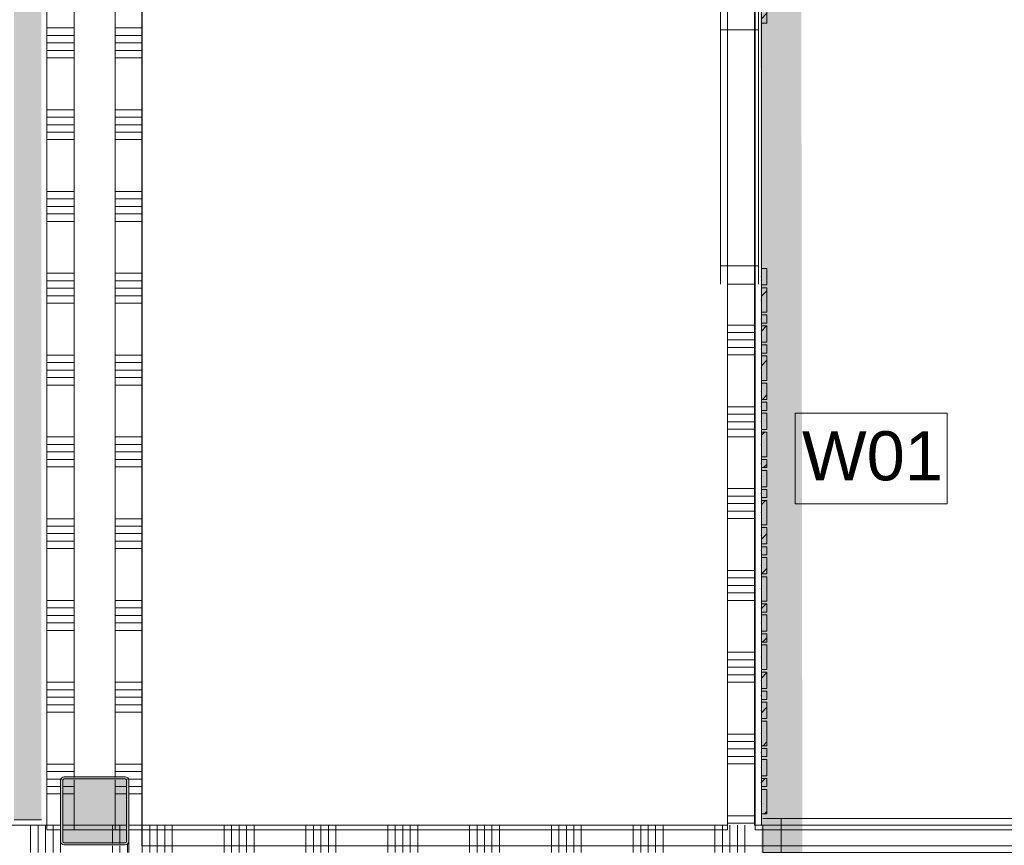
# Model space of a CAD drawing. Header units: millimetres. Extents: x -850 to 154668, y -24973 to 71030.
# Tile 157 of 212: x 42150 to 45761, y 30002 to 33030. Entities that reach past the tile are written whole.
import ezdxf

# ---------------------------------------------------------------- set-up
doc = ezdxf.new("R2010")
doc.units = ezdxf.units.MM
doc.header["$MEASUREMENT"] = 0
doc.linetypes.add('B0703', pattern=[468.700004, 312.5, -156.200004])
for name, color, linetype in [('Info Wandafwerking aanduiding', 7, 'Continuous'), ('Info Wandafwerking aanduiding Doorsnede-arcering', 7, 'Continuous'), ('New_22 NC Binnenwanden', 7, 'Continuous'), ('New_22 NC Binnenwanden Doorsnede-arcering', 7, 'Continuous'), ('New_22 NC Binnenwanden Laagscheidingslijnen', 7, 'Continuous'), ('New_22 NC Binnenwanden Ramen', 7, 'Continuous'), ('New_23 Vloeren', 7, 'Continuous'), ('New_Info Wandafwerking aanduiding', 7, 'Continuous'), ('New_Info Wandafwerking aanduiding Doorsnede-arcering', 7, 'Continuous'), ('New_Z Ruimtefuncties Zone omranding', 7, 'Continuous'), ('S-COLS-____-OTLN.RVT S', 7, 'Continuous'), ('S-COLS-____-OTLN.RVT S 2D arcering', 7, 'Continuous')]:
    doc.layers.add(name, color=color, linetype=linetype)
doc.styles.add('GENERATED_STYLE_1', font='txt')
pattern_1 = [(45, (0, 0), (-63.63961, 63.63961), [])]

# ---------------------------------------------------------------- blocks, each defined once
blk = doc.blocks.new('Slab_3_2', base_point=(0, 51154.6))
at = {"layer": 'New_23 Vloeren', "color": 1, "linetype": 'Continuous', "lineweight": 0, "flags": 128}
blk.add_lwpolyline([(51410.4, 30000.1), (49530, 30000.1), (42598.6, 30000.1), (42600, 37698.9), (44745.3, 37698.9), (44745.3, 38694.9), (42301.6, 38694.9), (42301.6, 38695), (25720, 38695)], dxfattribs=at)
blk = doc.blocks.new('*X160')
at = {"layer": 'New_22 NC Binnenwanden Doorsnede-arcering', "color": 254, "linetype": 'Continuous', "lineweight": 0, "true_color": 0xe9ebeb}
for p, q in [((42600, 30075), (42600, 29975)), ((42627.5, 30075), (42627.5, 29975)), ((42654.9, 30075), (42654.9, 29975)), ((42682.3, 30075), (42682.3, 29975)), ((42709.8, 30075), (42709.8, 29975)), ((42900, 30075), (42900, 29975)), ((42927.5, 30075), (42927.5, 29975)), ((42954.9, 30075), (42954.9, 29975)), ((42982.3, 30075), (42982.3, 29975)), ((43009.8, 30075), (43009.8, 29975)), ((43200, 30075), (43200, 29975)), ((43227.5, 30075), (43227.5, 29975)), ((43254.9, 30075), (43254.9, 29975)), ((43282.3, 30075), (43282.3, 29975)), ((43309.8, 30075), (43309.8, 29975)), ((43500, 30075), (43500, 29975)), ((43527.5, 30075), (43527.5, 29975)), ((43554.9, 30075), (43554.9, 29975)), ((43582.3, 30075), (43582.3, 29975)), ((43609.8, 30075), (43609.8, 29975)), ((43800, 30075), (43800, 29975)), ((43827.5, 30075), (43827.5, 29975)), ((43854.9, 30075), (43854.9, 29975)), ((43882.3, 30075), (43882.3, 29975)), ((43909.8, 30075), (43909.8, 29975)), ((44100, 30075), (44100, 29975)), ((44127.5, 30075), (44127.5, 29975)), ((44154.9, 30075), (44154.9, 29975)), ((44182.3, 30075), (44182.3, 29975)), ((44209.8, 30075), (44209.8, 29975)), ((44400, 30075), (44400, 29975)), ((44427.5, 30075), (44427.5, 29975)), ((44454.9, 30075), (44454.9, 29975)), ((44482.3, 30075), (44482.3, 29975)), ((44509.8, 30075), (44509.8, 29975)), ((44700, 30075), (44700, 29975)), ((44727.5, 30075), (44727.5, 29975)), ((44754.9, 30075), (44754.9, 29975)), ((44782.3, 30075), (44782.3, 29975)), ((44809.8, 30075), (44809.8, 29975))]:
    blk.add_line(p, q, dxfattribs=at)
blk = doc.blocks.new('Rnx horizontaal 22')
at = {"layer": 'New_22 NC Binnenwanden Ramen', "color": 1, "linetype": 'Continuous', "lineweight": 0}
for p, q in [((-1200, 0), (-1133, 0)), ((-1133, 0), (-1133, -139)), ((-1133, 0), (-33.5, 0)), ((-33.5, -139), (-33.5, 0)), ((-33.5, 0), (0, 0)), ((0, 0), (33.5, 0)), ((33.5, 0), (33.5, -139)), ((33.5, 0), (1133, 0)), ((1133, -139), (1133, 0)), ((1133, 0), (1200, 0)), ((-1133, -139), (-1200, -139)), ((-33.5, -139), (-1133, -139)), ((0, -139), (-33.5, -139)), ((33.5, -139), (0, -139)), ((1133, -139), (33.5, -139)), ((1200, -139), (1133, -139))]:
    blk.add_line(p, q, dxfattribs=at)
at = {"layer": 'New_22 NC Binnenwanden Ramen', "color": 9, "linetype": 'Continuous', "lineweight": 0}
for p, q in [((-1200, -14), (1200, -14)), ((-1200, -114), (1200, -114))]:
    blk.add_line(p, q, dxfattribs=at)
at = {"layer": 'New_22 NC Binnenwanden Ramen', "color": 7, "linetype": 'Continuous', "lineweight": 0}
for p, q in [((-1200, -14), (-1200, -114)), ((-1200, -14), (-1200, -114)), ((1200, -14), (1200, -114)), ((1200, -14), (1200, -114))]:
    blk.add_line(p, q, dxfattribs=at)
blk = doc.blocks.new('Wall_28_2', base_point=(49630, 29975))
at = {"layer": 'New_22 NC Binnenwanden', "color": 8, "linetype": 'Continuous', "lineweight": 0, "true_color": 0x778488}
blk.add_line((44875.3, 29975), (44875.3, 30075), dxfattribs=at)
at = {"layer": 'New_22 NC Binnenwanden', "color": 8, "linetype": 'Continuous', "lineweight": 0, "true_color": 0x778488, "flags": 128}
for points in [[(44745.3, 30075), (42550.3, 30075)], [(42550.3, 29975), (42550.3, 30075)], [(44875.3, 30075), (44845.3, 30075)]]:
    blk.add_lwpolyline(points, dxfattribs=at)
at = {"layer": 'New_22 NC Binnenwanden', "color": 8, "lineweight": 0, "true_color": 0x778488}
blk.add_blockref('*X160', (0, 0), dxfattribs=at)
at = {"layer": 'New_22 NC Binnenwanden Ramen', "color": 1, "linetype": 'Continuous', "lineweight": 0, "xscale": -1, "zscale": 1000, "rotation": 179.9999436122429}
blk.add_blockref('Rnx horizontaal 22', (46075.3, 29961), dxfattribs=at)
blk = doc.blocks.new('*X444')
at = {"layer": 'New_22 NC Binnenwanden Doorsnede-arcering', "color": 254, "linetype": 'Continuous', "lineweight": 0, "true_color": 0xe9ebeb}
for p, q in [((42349.9, 32999.5), (42249.9, 32999.5)), ((42349.9, 32972.1), (42249.9, 32972.1)), ((42349.9, 32944.6), (42249.9, 32944.6)), ((42349.9, 32917.2), (42249.9, 32917.2)), ((42349.9, 32889.8), (42249.9, 32889.8)), ((42349.9, 32699.5), (42249.9, 32699.5)), ((42349.9, 32672.1), (42249.9, 32672.1)), ((42349.9, 32644.6), (42249.9, 32644.6)), ((42349.9, 32617.2), (42249.9, 32617.2)), ((42349.9, 32589.8), (42249.9, 32589.8)), ((42349.9, 32399.5), (42249.9, 32399.5)), ((42349.9, 32372.1), (42249.9, 32372.1)), ((42349.9, 32344.6), (42249.9, 32344.6)), ((42349.9, 32317.2), (42249.9, 32317.2)), ((42349.9, 32289.8), (42249.9, 32289.8)), ((42349.9, 32099.5), (42249.9, 32099.5)), ((42349.9, 32072.1), (42249.9, 32072.1)), ((42349.9, 32044.6), (42249.9, 32044.6)), ((42349.9, 32017.2), (42249.9, 32017.2)), ((42349.9, 31989.8), (42249.9, 31989.8)), ((42349.9, 31799.5), (42249.9, 31799.5)), ((42349.9, 31772.1), (42249.9, 31772.1)), ((42349.9, 31744.6), (42249.9, 31744.6)), ((42349.9, 31717.2), (42249.9, 31717.2)), ((42349.9, 31689.8), (42249.9, 31689.8)), ((42349.9, 31499.5), (42249.9, 31499.5)), ((42349.9, 31472.1), (42249.9, 31472.1)), ((42349.9, 31444.6), (42249.9, 31444.6)), ((42349.9, 31417.2), (42249.9, 31417.2)), ((42349.9, 31389.8), (42249.9, 31389.8)), ((42349.9, 31199.5), (42249.9, 31199.5)), ((42349.9, 31172.1), (42249.9, 31172.1)), ((42349.9, 31144.6), (42249.9, 31144.6)), ((42349.9, 31117.2), (42249.9, 31117.2)), ((42349.9, 31089.8), (42249.9, 31089.8)), ((42349.9, 30899.5), (42249.9, 30899.5)), ((42349.9, 30872.1), (42249.9, 30872.1)), ((42349.9, 30844.6), (42249.9, 30844.6)), ((42349.9, 30817.2), (42249.9, 30817.2)), ((42349.9, 30789.8), (42249.9, 30789.8)), ((42349.9, 30599.5), (42249.9, 30599.5)), ((42349.9, 30572.1), (42249.9, 30572.1)), ((42349.9, 30544.6), (42249.9, 30544.6)), ((42349.9, 30517.2), (42249.9, 30517.2)), ((42349.9, 30489.8), (42249.9, 30489.8)), ((42349.9, 30299.5), (42249.9, 30299.5)), ((42349.9, 30272.1), (42249.9, 30272.1)), ((42304.4, 30244.6), (42249.9, 30244.6)), ((42300, 30217.2), (42249.9, 30217.2)), ((42300, 30189.8), (42249.9, 30189.8))]:
    blk.add_line(p, q, dxfattribs=at)
blk = doc.blocks.new('*X445')
at = {"layer": 'New_22 NC Binnenwanden Doorsnede-arcering', "color": 254, "linetype": 'Continuous', "lineweight": 0, "true_color": 0xe9ebeb}
for p, q in [((42349.9, 30217.2), (42308, 30217.2)), ((42349.9, 30189.8), (42308, 30189.8))]:
    blk.add_line(p, q, dxfattribs=at)
blk = doc.blocks.new('*X446')
at = {"layer": 'New_22 NC Binnenwanden Doorsnede-arcering', "color": 254, "linetype": 'Continuous', "lineweight": 0, "true_color": 0xe9ebeb}
for p, q in [((42542, 30217.2), (42499.9, 30217.2)), ((42542, 30189.8), (42499.9, 30189.8))]:
    blk.add_line(p, q, dxfattribs=at)
blk = doc.blocks.new('*X447')
at = {"layer": 'New_22 NC Binnenwanden Doorsnede-arcering', "color": 254, "linetype": 'Continuous', "lineweight": 0, "true_color": 0xe9ebeb}
for p, q in [((42599.9, 32999.5), (42499.9, 32999.5)), ((42599.9, 32972.1), (42499.9, 32972.1)), ((42599.9, 32944.6), (42499.9, 32944.6)), ((42599.9, 32917.2), (42499.9, 32917.2)), ((42599.9, 32889.8), (42499.9, 32889.8)), ((42599.9, 32699.5), (42499.9, 32699.5)), ((42599.9, 32672.1), (42499.9, 32672.1)), ((42599.9, 32644.6), (42499.9, 32644.6)), ((42599.9, 32617.2), (42499.9, 32617.2)), ((42599.9, 32589.8), (42499.9, 32589.8)), ((42599.9, 32399.5), (42499.9, 32399.5)), ((42599.9, 32372.1), (42499.9, 32372.1)), ((42599.9, 32344.6), (42499.9, 32344.6)), ((42599.9, 32317.2), (42499.9, 32317.2)), ((42599.9, 32289.8), (42499.9, 32289.8)), ((42599.9, 32099.5), (42499.9, 32099.5)), ((42599.9, 32072.1), (42499.9, 32072.1)), ((42599.9, 32044.6), (42499.9, 32044.6)), ((42599.9, 32017.2), (42499.9, 32017.2)), ((42599.9, 31989.8), (42499.9, 31989.8)), ((42599.9, 31799.5), (42499.9, 31799.5)), ((42599.9, 31772.1), (42499.9, 31772.1)), ((42599.9, 31744.6), (42499.9, 31744.6)), ((42599.9, 31717.2), (42499.9, 31717.2)), ((42599.9, 31689.8), (42499.9, 31689.8)), ((42599.9, 31499.5), (42499.9, 31499.5)), ((42599.9, 31472.1), (42499.9, 31472.1)), ((42599.9, 31444.6), (42499.9, 31444.6)), ((42599.9, 31417.2), (42499.9, 31417.2)), ((42599.9, 31389.8), (42499.9, 31389.8)), ((42599.9, 31199.5), (42499.9, 31199.5)), ((42599.9, 31172.1), (42499.9, 31172.1)), ((42599.9, 31144.6), (42499.9, 31144.6)), ((42599.9, 31117.2), (42499.9, 31117.2)), ((42599.9, 31089.8), (42499.9, 31089.8)), ((42599.9, 30899.5), (42499.9, 30899.5)), ((42599.9, 30872.1), (42499.9, 30872.1)), ((42599.9, 30844.6), (42499.9, 30844.6)), ((42599.9, 30817.2), (42499.9, 30817.2)), ((42599.9, 30789.8), (42499.9, 30789.8)), ((42599.9, 30599.5), (42499.9, 30599.5)), ((42599.9, 30572.1), (42499.9, 30572.1)), ((42599.9, 30544.6), (42499.9, 30544.6)), ((42599.9, 30517.2), (42499.9, 30517.2)), ((42599.9, 30489.8), (42499.9, 30489.8)), ((42599.9, 30299.5), (42499.9, 30299.5)), ((42599.9, 30272.1), (42499.9, 30272.1)), ((42599.9, 30244.6), (42545.6, 30244.6)), ((42599.9, 30217.2), (42550, 30217.2)), ((42599.9, 30189.8), (42550, 30189.8))]:
    blk.add_line(p, q, dxfattribs=at)
blk = doc.blocks.new('Wall_76_2', base_point=(42425, 38819.9))
at = {"layer": 'New_22 NC Binnenwanden', "color": 8, "linetype": 'Continuous', "lineweight": 0, "true_color": 0x778488, "flags": 128}
for points in [[(42599.9, 30058.8), (42600, 38894.9)], [(42250, 38644.9), (42249.9, 30058.8)], [(42249.9, 30058.8), (42300, 30058.8)], [(42308, 30058.8), (42349.9, 30058.8)], [(42349.9, 30058.8), (42499.9, 30058.8)], [(42499.9, 30058.8), (42542, 30058.8)], [(42550, 30058.8), (42599.9, 30058.8)]]:
    blk.add_lwpolyline(points, dxfattribs=at)
at = {"layer": 'New_22 NC Binnenwanden Laagscheidingslijnen', "color": 8, "linetype": 'Continuous', "lineweight": 0, "true_color": 0x778488}
for p, q in [((42499.9, 30250), (42500, 38694.9)), ((42350, 38644.9), (42349.9, 30250)), ((42349.9, 30242), (42349.9, 30058.8)), ((42499.9, 30058.8), (42499.9, 30242))]:
    blk.add_line(p, q, dxfattribs=at)
at = {"layer": 'New_22 NC Binnenwanden', "color": 8, "lineweight": 0, "true_color": 0x778488}
for name in ['*X447', '*X444', '*X445', '*X446']:
    blk.add_blockref(name, (0, 0), dxfattribs=at)
blk = doc.blocks.new('Curtain Wall_84_2')
at = {"layer": 'New_22 NC Binnenwanden Doorsnede-arcering', "linetype": 'Continuous', "lineweight": 0, "true_color": 0x000000}
h = blk.add_hatch(dxfattribs=at)
h.set_pattern_fill('310_Naaldhout__01__0002', color=18, style=0, pattern_type=2)
h.set_pattern_definition(pattern_1)
h.paths.add_polyline_path([(44890.3, 33016.7), (44890.3, 33106.7), (44870.3, 33106.7), (44870.3, 33016.7)])
h = blk.add_hatch(dxfattribs=at)
h.set_pattern_fill('310_Naaldhout__01__0002', color=18, style=0, pattern_type=2)
h.set_pattern_definition(pattern_1)
h.paths.add_polyline_path([(44890.3, 32056.7), (44890.3, 32116.7), (44870.3, 32116.7), (44870.3, 32056.7)])
h = blk.add_hatch(dxfattribs=at)
h.set_pattern_fill('310_Naaldhout__01__0002', color=18, style=0, pattern_type=2)
h.set_pattern_definition(pattern_1)
h.paths.add_polyline_path([(44890.3, 31956.7), (44890.3, 32046.7), (44870.3, 32046.7), (44870.3, 31956.7)])
h = blk.add_hatch(dxfattribs=at)
h.set_pattern_fill('310_Naaldhout__01__0002', color=18, style=0, pattern_type=2)
h.set_pattern_definition(pattern_1)
h.paths.add_polyline_path([(44890.3, 31916.7), (44890.3, 31946.7), (44870.3, 31946.7), (44870.3, 31916.7)])
h = blk.add_hatch(dxfattribs=at)
h.set_pattern_fill('310_Naaldhout__01__0002', color=18, style=0, pattern_type=2)
h.set_pattern_definition(pattern_1)
h.paths.add_polyline_path([(44890.3, 31846.7), (44890.3, 31906.7), (44870.3, 31906.7), (44870.3, 31846.7)])
h = blk.add_hatch(dxfattribs=at)
h.set_pattern_fill('310_Naaldhout__01__0002', color=18, style=0, pattern_type=2)
h.set_pattern_definition(pattern_1)
h.paths.add_polyline_path([(44890.3, 31806.7), (44890.3, 31836.7), (44870.3, 31836.7), (44870.3, 31806.7)])
h = blk.add_hatch(dxfattribs=at)
h.set_pattern_fill('310_Naaldhout__01__0002', color=18, style=0, pattern_type=2)
h.set_pattern_definition(pattern_1)
h.paths.add_polyline_path([(44890.3, 31706.7), (44890.3, 31796.7), (44870.3, 31796.7), (44870.3, 31706.7)])
h = blk.add_hatch(dxfattribs=at)
h.set_pattern_fill('310_Naaldhout__01__0002', color=18, style=0, pattern_type=2)
h.set_pattern_definition(pattern_1)
h.paths.add_polyline_path([(44890.3, 31636.7), (44890.3, 31696.7), (44870.3, 31696.7), (44870.3, 31636.7)])
h = blk.add_hatch(dxfattribs=at)
h.set_pattern_fill('310_Naaldhout__01__0002', color=18, style=0, pattern_type=2)
h.set_pattern_definition(pattern_1)
h.paths.add_polyline_path([(44890.3, 31596.7), (44890.3, 31626.7), (44870.3, 31626.7), (44870.3, 31596.7)])
h = blk.add_hatch(dxfattribs=at)
h.set_pattern_fill('310_Naaldhout__01__0002', color=18, style=0, pattern_type=2)
h.set_pattern_definition(pattern_1)
h.paths.add_polyline_path([(44890.3, 31526.7), (44890.3, 31586.7), (44870.3, 31586.7), (44870.3, 31526.7)])
h = blk.add_hatch(dxfattribs=at)
h.set_pattern_fill('310_Naaldhout__01__0002', color=18, style=0, pattern_type=2)
h.set_pattern_definition(pattern_1)
h.paths.add_polyline_path([(44890.3, 31426.7), (44890.3, 31516.7), (44870.3, 31516.7), (44870.3, 31426.7)])
h = blk.add_hatch(dxfattribs=at)
h.set_pattern_fill('310_Naaldhout__01__0002', color=18, style=0, pattern_type=2)
h.set_pattern_definition(pattern_1)
h.paths.add_polyline_path([(44890.3, 31386.7), (44890.3, 31416.7), (44870.3, 31416.7), (44870.3, 31386.7)])
h = blk.add_hatch(dxfattribs=at)
h.set_pattern_fill('310_Naaldhout__01__0002', color=18, style=0, pattern_type=2)
h.set_pattern_definition(pattern_1)
h.paths.add_polyline_path([(44890.3, 31316.7), (44890.3, 31376.7), (44870.3, 31376.7), (44870.3, 31316.7)])
h = blk.add_hatch(dxfattribs=at)
h.set_pattern_fill('310_Naaldhout__01__0002', color=18, style=0, pattern_type=2)
h.set_pattern_definition(pattern_1)
h.paths.add_polyline_path([(44890.3, 31276.7), (44890.3, 31306.7), (44870.3, 31306.7), (44870.3, 31276.7)])
h = blk.add_hatch(dxfattribs=at)
h.set_pattern_fill('310_Naaldhout__01__0002', color=18, style=0, pattern_type=2)
h.set_pattern_definition(pattern_1)
h.paths.add_polyline_path([(44890.3, 31176.7), (44890.3, 31266.7), (44870.3, 31266.7), (44870.3, 31176.7)])
h = blk.add_hatch(dxfattribs=at)
h.set_pattern_fill('310_Naaldhout__01__0002', color=18, style=0, pattern_type=2)
h.set_pattern_definition(pattern_1)
h.paths.add_polyline_path([(44890.3, 31106.7), (44890.3, 31166.7), (44870.3, 31166.7), (44870.3, 31106.7)])
h = blk.add_hatch(dxfattribs=at)
h.set_pattern_fill('310_Naaldhout__01__0002', color=18, style=0, pattern_type=2)
h.set_pattern_definition(pattern_1)
h.paths.add_polyline_path([(44890.3, 31066.7), (44890.3, 31096.7), (44870.3, 31096.7), (44870.3, 31066.7)])
h = blk.add_hatch(dxfattribs=at)
h.set_pattern_fill('310_Naaldhout__01__0002', color=18, style=0, pattern_type=2)
h.set_pattern_definition(pattern_1)
h.paths.add_polyline_path([(44890.3, 30996.7), (44890.3, 31056.7), (44870.3, 31056.7), (44870.3, 30996.7)])
h = blk.add_hatch(dxfattribs=at)
h.set_pattern_fill('310_Naaldhout__01__0002', color=18, style=0, pattern_type=2)
h.set_pattern_definition(pattern_1)
h.paths.add_polyline_path([(44890.3, 30896.7), (44890.3, 30986.7), (44870.3, 30986.7), (44870.3, 30896.7)])
h = blk.add_hatch(dxfattribs=at)
h.set_pattern_fill('310_Naaldhout__01__0002', color=18, style=0, pattern_type=2)
h.set_pattern_definition(pattern_1)
h.paths.add_polyline_path([(44890.3, 30856.7), (44890.3, 30886.7), (44870.3, 30886.7), (44870.3, 30856.7)])
h = blk.add_hatch(dxfattribs=at)
h.set_pattern_fill('310_Naaldhout__01__0002', color=18, style=0, pattern_type=2)
h.set_pattern_definition(pattern_1)
h.paths.add_polyline_path([(44890.3, 30786.7), (44890.3, 30846.7), (44870.3, 30846.7), (44870.3, 30786.7)])
h = blk.add_hatch(dxfattribs=at)
h.set_pattern_fill('310_Naaldhout__01__0002', color=18, style=0, pattern_type=2)
h.set_pattern_definition(pattern_1)
h.paths.add_polyline_path([(44890.3, 30746.7), (44890.3, 30776.7), (44870.3, 30776.7), (44870.3, 30746.7)])
h = blk.add_hatch(dxfattribs=at)
h.set_pattern_fill('310_Naaldhout__01__0002', color=18, style=0, pattern_type=2)
h.set_pattern_definition(pattern_1)
h.paths.add_polyline_path([(44890.3, 30646.7), (44890.3, 30736.7), (44870.3, 30736.7), (44870.3, 30646.7)])
h = blk.add_hatch(dxfattribs=at)
h.set_pattern_fill('310_Naaldhout__01__0002', color=18, style=0, pattern_type=2)
h.set_pattern_definition(pattern_1)
h.paths.add_polyline_path([(44890.3, 30576.7), (44890.3, 30636.7), (44870.3, 30636.7), (44870.3, 30576.7)])
h = blk.add_hatch(dxfattribs=at)
h.set_pattern_fill('310_Naaldhout__01__0002', color=18, style=0, pattern_type=2)
h.set_pattern_definition(pattern_1)
h.paths.add_polyline_path([(44890.3, 30536.7), (44890.3, 30566.7), (44870.3, 30566.7), (44870.3, 30536.7)])
h = blk.add_hatch(dxfattribs=at)
h.set_pattern_fill('310_Naaldhout__01__0002', color=18, style=0, pattern_type=2)
h.set_pattern_definition(pattern_1)
h.paths.add_polyline_path([(44890.3, 30466.7), (44890.3, 30526.7), (44870.3, 30526.7), (44870.3, 30466.7)])
h = blk.add_hatch(dxfattribs=at)
h.set_pattern_fill('310_Naaldhout__01__0002', color=18, style=0, pattern_type=2)
h.set_pattern_definition(pattern_1)
h.paths.add_polyline_path([(44890.3, 30366.7), (44890.3, 30456.7), (44870.3, 30456.7), (44870.3, 30366.7)])
h = blk.add_hatch(dxfattribs=at)
h.set_pattern_fill('310_Naaldhout__01__0002', color=18, style=0, pattern_type=2)
h.set_pattern_definition(pattern_1)
h.paths.add_polyline_path([(44890.3, 30326.7), (44890.3, 30356.7), (44870.3, 30356.7), (44870.3, 30326.7)])
h = blk.add_hatch(dxfattribs=at)
h.set_pattern_fill('310_Naaldhout__01__0002', color=18, style=0, pattern_type=2)
h.set_pattern_definition(pattern_1)
h.paths.add_polyline_path([(44890.3, 30256.7), (44890.3, 30316.7), (44870.3, 30316.7), (44870.3, 30256.7)])
h = blk.add_hatch(dxfattribs=at)
h.set_pattern_fill('310_Naaldhout__01__0002', color=18, style=0, pattern_type=2)
h.set_pattern_definition(pattern_1)
h.paths.add_polyline_path([(44890.3, 30216.7), (44890.3, 30246.7), (44870.3, 30246.7), (44870.3, 30216.7)])
h = blk.add_hatch(dxfattribs=at)
h.set_pattern_fill('310_Naaldhout__01__0002', color=18, style=0, pattern_type=2)
h.set_pattern_definition(pattern_1)
h.paths.add_polyline_path([(44890.3, 30116.7), (44890.3, 30206.7), (44870.3, 30206.7), (44870.3, 30116.7)])
at = {"layer": 'New_22 NC Binnenwanden', "color": 7, "linetype": 'Continuous', "lineweight": 0}
for p, q in [((44870.3, 33106.7), (44870.3, 33016.7)), ((44890.3, 33106.7), (44890.3, 33016.7)), ((44890.3, 33016.7), (44870.3, 33016.7)), ((44870.3, 32116.7), (44870.3, 32056.7)), ((44890.3, 32116.7), (44870.3, 32116.7)), ((44890.3, 32116.7), (44890.3, 32056.7)), ((44890.3, 32056.7), (44870.3, 32056.7)), ((44870.3, 32046.7), (44870.3, 31956.7)), ((44890.3, 32046.7), (44870.3, 32046.7)), ((44890.3, 32046.7), (44890.3, 31956.7)), ((44890.3, 31956.7), (44870.3, 31956.7)), ((44870.3, 31946.7), (44870.3, 31916.7)), ((44890.3, 31946.7), (44870.3, 31946.7)), ((44890.3, 31946.7), (44890.3, 31916.7)), ((44890.3, 31916.7), (44870.3, 31916.7)), ((44870.3, 31906.7), (44870.3, 31846.7)), ((44890.3, 31906.7), (44870.3, 31906.7)), ((44890.3, 31906.7), (44890.3, 31846.7)), ((44890.3, 31846.7), (44870.3, 31846.7)), ((44870.3, 31836.7), (44870.3, 31806.7)), ((44890.3, 31836.7), (44870.3, 31836.7)), ((44890.3, 31836.7), (44890.3, 31806.7)), ((44890.3, 31806.7), (44870.3, 31806.7)), ((44870.3, 31796.7), (44870.3, 31706.7)), ((44890.3, 31796.7), (44870.3, 31796.7)), ((44890.3, 31796.7), (44890.3, 31706.7)), ((44890.3, 31706.7), (44870.3, 31706.7)), ((44870.3, 31696.7), (44870.3, 31636.7)), ((44890.3, 31696.7), (44870.3, 31696.7)), ((44890.3, 31696.7), (44890.3, 31636.7)), ((44890.3, 31636.7), (44870.3, 31636.7)), ((44870.3, 31626.7), (44870.3, 31596.7)), ((44890.3, 31626.7), (44870.3, 31626.7)), ((44890.3, 31596.7), (44870.3, 31596.7)), ((44890.3, 31626.7), (44890.3, 31596.7)), ((44870.3, 31586.7), (44870.3, 31526.7)), ((44890.3, 31586.7), (44870.3, 31586.7)), ((44890.3, 31586.7), (44890.3, 31526.7)), ((44890.3, 31526.7), (44870.3, 31526.7)), ((44870.3, 31516.7), (44870.3, 31426.7)), ((44890.3, 31516.7), (44870.3, 31516.7)), ((44890.3, 31516.7), (44890.3, 31426.7)), ((44890.3, 31426.7), (44870.3, 31426.7)), ((44870.3, 31416.7), (44870.3, 31386.7)), ((44890.3, 31416.7), (44870.3, 31416.7)), ((44890.3, 31416.7), (44890.3, 31386.7)), ((44890.3, 31386.7), (44870.3, 31386.7)), ((44870.3, 31376.7), (44870.3, 31316.7)), ((44890.3, 31376.7), (44870.3, 31376.7)), ((44890.3, 31376.7), (44890.3, 31316.7)), ((44890.3, 31316.7), (44870.3, 31316.7)), ((44870.3, 31306.7), (44870.3, 31276.7)), ((44890.3, 31306.7), (44870.3, 31306.7)), ((44890.3, 31306.7), (44890.3, 31276.7)), ((44890.3, 31276.7), (44870.3, 31276.7)), ((44870.3, 31266.7), (44870.3, 31176.7)), ((44890.3, 31266.7), (44870.3, 31266.7)), ((44890.3, 31266.7), (44890.3, 31176.7)), ((44890.3, 31176.7), (44870.3, 31176.7)), ((44870.3, 31166.7), (44870.3, 31106.7)), ((44890.3, 31166.7), (44870.3, 31166.7)), ((44890.3, 31166.7), (44890.3, 31106.7)), ((44890.3, 31106.7), (44870.3, 31106.7)), ((44870.3, 31096.7), (44870.3, 31066.7)), ((44890.3, 31096.7), (44870.3, 31096.7)), ((44890.3, 31096.7), (44890.3, 31066.7)), ((44890.3, 31066.7), (44870.3, 31066.7)), ((44870.3, 31056.7), (44870.3, 30996.7)), ((44890.3, 31056.7), (44870.3, 31056.7)), ((44890.3, 31056.7), (44890.3, 30996.7)), ((44890.3, 30996.7), (44870.3, 30996.7)), ((44870.3, 30986.7), (44870.3, 30896.7)), ((44890.3, 30986.7), (44870.3, 30986.7)), ((44890.3, 30986.7), (44890.3, 30896.7)), ((44890.3, 30896.7), (44870.3, 30896.7)), ((44870.3, 30886.7), (44870.3, 30856.7)), ((44890.3, 30886.7), (44870.3, 30886.7)), ((44890.3, 30886.7), (44890.3, 30856.7)), ((44890.3, 30856.7), (44870.3, 30856.7)), ((44870.3, 30846.7), (44870.3, 30786.7)), ((44890.3, 30846.7), (44870.3, 30846.7)), ((44890.3, 30846.7), (44890.3, 30786.7)), ((44890.3, 30786.7), (44870.3, 30786.7)), ((44870.3, 30776.7), (44870.3, 30746.7)), ((44890.3, 30776.7), (44870.3, 30776.7)), ((44890.3, 30776.7), (44890.3, 30746.7)), ((44890.3, 30746.7), (44870.3, 30746.7)), ((44870.3, 30736.7), (44870.3, 30646.7)), ((44890.3, 30736.7), (44870.3, 30736.7)), ((44890.3, 30736.7), (44890.3, 30646.7)), ((44890.3, 30646.7), (44870.3, 30646.7)), ((44870.3, 30636.7), (44870.3, 30576.7)), ((44890.3, 30636.7), (44870.3, 30636.7)), ((44890.3, 30636.7), (44890.3, 30576.7)), ((44890.3, 30576.7), (44870.3, 30576.7)), ((44870.3, 30566.7), (44870.3, 30536.7)), ((44890.3, 30566.7), (44870.3, 30566.7)), ((44890.3, 30566.7), (44890.3, 30536.7)), ((44890.3, 30536.7), (44870.3, 30536.7)), ((44870.3, 30526.7), (44870.3, 30466.7)), ((44890.3, 30526.7), (44870.3, 30526.7)), ((44890.3, 30526.7), (44890.3, 30466.7)), ((44890.3, 30466.7), (44870.3, 30466.7)), ((44870.3, 30456.7), (44870.3, 30366.7)), ((44890.3, 30456.7), (44870.3, 30456.7)), ((44890.3, 30456.7), (44890.3, 30366.7)), ((44890.3, 30366.7), (44870.3, 30366.7)), ((44870.3, 30356.7), (44870.3, 30326.7)), ((44890.3, 30356.7), (44870.3, 30356.7)), ((44890.3, 30356.7), (44890.3, 30326.7)), ((44890.3, 30326.7), (44870.3, 30326.7)), ((44870.3, 30316.7), (44870.3, 30256.7)), ((44890.3, 30316.7), (44870.3, 30316.7)), ((44890.3, 30316.7), (44890.3, 30256.7)), ((44890.3, 30256.7), (44870.3, 30256.7)), ((44870.3, 30246.7), (44870.3, 30216.7)), ((44890.3, 30246.7), (44870.3, 30246.7)), ((44890.3, 30246.7), (44890.3, 30216.7)), ((44890.3, 30216.7), (44870.3, 30216.7)), ((44870.3, 30206.7), (44870.3, 30116.7)), ((44890.3, 30206.7), (44870.3, 30206.7)), ((44890.3, 30206.7), (44890.3, 30116.7)), ((44890.3, 30116.7), (44870.3, 30116.7))]:
    blk.add_line(p, q, dxfattribs=at)
at = {"layer": 'New_22 NC Binnenwanden', "color": 9, "linetype": 'B0703', "lineweight": 0}
for p, q in [((44870.3, 32991.7), (44870.3, 33061.7)), ((44870.3, 32936.7), (44870.3, 32991.7)), ((44870.3, 32881.7), (44870.3, 32936.7)), ((44870.3, 32811.7), (44870.3, 32881.7)), ((44870.3, 32726.7), (44870.3, 32811.7)), ((44870.3, 32671.7), (44870.3, 32726.7)), ((44870.3, 32616.7), (44870.3, 32671.7)), ((44870.3, 32531.7), (44870.3, 32616.7)), ((44870.3, 32461.7), (44870.3, 32531.7)), ((44870.3, 32406.7), (44870.3, 32461.7)), ((44870.3, 32351.7), (44870.3, 32406.7)), ((44870.3, 32281.7), (44870.3, 32351.7)), ((44870.3, 32196.7), (44870.3, 32281.7)), ((44870.3, 32141.7), (44870.3, 32196.7)), ((44870.3, 32086.7), (44870.3, 32141.7)), ((44870.3, 32001.7), (44870.3, 32086.7)), ((44870.3, 31931.7), (44870.3, 32001.7)), ((44870.3, 31876.7), (44870.3, 31931.7)), ((44870.3, 31821.7), (44870.3, 31876.7)), ((44870.3, 31751.7), (44870.3, 31821.7)), ((44870.3, 31666.7), (44870.3, 31751.7)), ((44870.3, 31611.7), (44870.3, 31666.7)), ((44870.3, 31556.7), (44870.3, 31611.7)), ((44870.3, 31471.7), (44870.3, 31556.7)), ((44870.3, 31401.7), (44870.3, 31471.7)), ((44870.3, 31346.7), (44870.3, 31401.7)), ((44870.3, 31291.7), (44870.3, 31346.7)), ((44870.3, 31221.7), (44870.3, 31291.7)), ((44870.3, 31136.7), (44870.3, 31221.7)), ((44870.3, 31081.7), (44870.3, 31136.7)), ((44870.3, 31026.7), (44870.3, 31081.7)), ((44870.3, 30941.7), (44870.3, 31026.7)), ((44870.3, 30871.7), (44870.3, 30941.7)), ((44870.3, 30816.7), (44870.3, 30871.7)), ((44870.3, 30761.7), (44870.3, 30816.7)), ((44870.3, 30691.7), (44870.3, 30761.7)), ((44870.3, 30606.7), (44870.3, 30691.7)), ((44870.3, 30551.7), (44870.3, 30606.7)), ((44870.3, 30496.7), (44870.3, 30551.7)), ((44870.3, 30411.7), (44870.3, 30496.7)), ((44870.3, 30341.7), (44870.3, 30411.7)), ((44870.3, 30286.7), (44870.3, 30341.7)), ((44870.3, 30231.7), (44870.3, 30286.7)), ((44870.3, 30161.7), (44870.3, 30231.7)), ((44870.3, 30076.7), (44870.3, 30161.7))]:
    blk.add_line(p, q, dxfattribs=at)
at = {"layer": 'New_22 NC Binnenwanden', "color": 1, "linetype": 'Continuous', "lineweight": 0}
for p, q in [((44870.3, 32991.7), (44870.3, 33061.7)), ((44870.3, 32936.7), (44870.3, 32991.7)), ((44870.3, 32881.7), (44870.3, 32936.7)), ((44870.3, 32811.7), (44870.3, 32881.7)), ((44870.3, 32726.7), (44870.3, 32811.7)), ((44870.3, 32671.7), (44870.3, 32726.7)), ((44870.3, 32616.7), (44870.3, 32671.7)), ((44870.3, 32531.7), (44870.3, 32616.7)), ((44870.3, 32461.7), (44870.3, 32531.7)), ((44870.3, 32406.7), (44870.3, 32461.7)), ((44870.3, 32351.7), (44870.3, 32406.7)), ((44870.3, 32281.7), (44870.3, 32351.7)), ((44870.3, 32196.7), (44870.3, 32281.7)), ((44870.3, 32141.7), (44870.3, 32196.7)), ((44870.3, 32086.7), (44870.3, 32141.7)), ((44870.3, 32001.7), (44870.3, 32086.7)), ((44870.3, 31931.7), (44870.3, 32001.7)), ((44870.3, 31876.7), (44870.3, 31931.7)), ((44870.3, 31821.7), (44870.3, 31876.7)), ((44870.3, 31751.7), (44870.3, 31821.7)), ((44870.3, 31666.7), (44870.3, 31751.7)), ((44870.3, 31611.7), (44870.3, 31666.7)), ((44870.3, 31556.7), (44870.3, 31611.7)), ((44870.3, 31471.7), (44870.3, 31556.7)), ((44870.3, 31401.7), (44870.3, 31471.7)), ((44870.3, 31346.7), (44870.3, 31401.7)), ((44870.3, 31291.7), (44870.3, 31346.7)), ((44870.3, 31221.7), (44870.3, 31291.7)), ((44870.3, 31136.7), (44870.3, 31221.7)), ((44870.3, 31081.7), (44870.3, 31136.7)), ((44870.3, 31026.7), (44870.3, 31081.7)), ((44870.3, 30941.7), (44870.3, 31026.7)), ((44870.3, 30871.7), (44870.3, 30941.7)), ((44870.3, 30816.7), (44870.3, 30871.7)), ((44870.3, 30761.7), (44870.3, 30816.7)), ((44870.3, 30691.7), (44870.3, 30761.7)), ((44870.3, 30606.7), (44870.3, 30691.7)), ((44870.3, 30551.7), (44870.3, 30606.7)), ((44870.3, 30496.7), (44870.3, 30551.7)), ((44870.3, 30411.7), (44870.3, 30496.7)), ((44870.3, 30341.7), (44870.3, 30411.7)), ((44870.3, 30286.7), (44870.3, 30341.7)), ((44870.3, 30231.7), (44870.3, 30286.7)), ((44870.3, 30161.7), (44870.3, 30231.7)), ((44870.3, 30076.7), (44870.3, 30161.7))]:
    blk.add_line(p, q, dxfattribs=at)
at = {"layer": 'New_22 NC Binnenwanden', "color": 9, "linetype": 'B0703', "lineweight": 0}
for p in [(44870.3, 32086.7), (44870.3, 32001.7), (44870.3, 31931.7), (44870.3, 31876.7), (44870.3, 31821.7), (44870.3, 31751.7), (44870.3, 31666.7), (44870.3, 31611.7), (44870.3, 31556.7), (44870.3, 31471.7), (44870.3, 31401.7), (44870.3, 31346.7), (44870.3, 31291.7), (44870.3, 31221.7), (44870.3, 31136.7), (44870.3, 31081.7), (44870.3, 31026.7), (44870.3, 30941.7), (44870.3, 30871.7), (44870.3, 30816.7), (44870.3, 30761.7), (44870.3, 30691.7), (44870.3, 30606.7), (44870.3, 30551.7), (44870.3, 30496.7), (44870.3, 30411.7), (44870.3, 30341.7), (44870.3, 30286.7), (44870.3, 30231.7), (44870.3, 30161.7), (44870.3, 30076.7)]:
    blk.add_point(p, dxfattribs=at)
at = {"layer": 'New_22 NC Binnenwanden', "color": 1, "linetype": 'Continuous', "lineweight": 0}
for p in [(44870.3, 32086.7), (44870.3, 32001.7), (44870.3, 31931.7), (44870.3, 31876.7), (44870.3, 31821.7), (44870.3, 31751.7), (44870.3, 31666.7), (44870.3, 31611.7), (44870.3, 31556.7), (44870.3, 31471.7), (44870.3, 31401.7), (44870.3, 31346.7), (44870.3, 31291.7), (44870.3, 31221.7), (44870.3, 31136.7), (44870.3, 31081.7), (44870.3, 31026.7), (44870.3, 30941.7), (44870.3, 30871.7), (44870.3, 30816.7), (44870.3, 30761.7), (44870.3, 30691.7), (44870.3, 30606.7), (44870.3, 30551.7), (44870.3, 30496.7), (44870.3, 30411.7), (44870.3, 30341.7), (44870.3, 30286.7), (44870.3, 30231.7), (44870.3, 30161.7), (44870.3, 30076.7)]:
    blk.add_point(p, dxfattribs=at)
blk = doc.blocks.new('*X1257')
at = {"layer": 'New_22 NC Binnenwanden Doorsnede-arcering', "color": 254, "linetype": 'Continuous', "lineweight": 0, "true_color": 0xe9ebeb}
for p, q in [((40690.3, 29975), (40690.3, 30075)), ((40717.7, 29975), (40717.7, 30075)), ((40745.1, 29975), (40745.1, 30075)), ((40772.6, 29975), (40772.6, 30075)), ((40800, 29975), (40800, 30075)), ((40990.3, 29975), (40990.3, 30075)), ((41017.7, 29975), (41017.7, 30075)), ((41045.1, 29975), (41045.1, 30075)), ((41072.6, 29975), (41072.6, 30075)), ((41100, 29975), (41100, 30075)), ((41290.3, 29975), (41290.3, 30075)), ((41317.7, 29975), (41317.7, 30075)), ((41345.1, 29975), (41345.1, 30075)), ((41372.6, 29975), (41372.6, 30075)), ((41400, 29975), (41400, 30075)), ((41590.3, 29975), (41590.3, 30075)), ((41617.7, 29975), (41617.7, 30075)), ((41645.1, 29975), (41645.1, 30075)), ((41672.6, 29975), (41672.6, 30075)), ((41700, 29975), (41700, 30075)), ((41890.3, 29975), (41890.3, 30075)), ((41917.7, 29975), (41917.7, 30075)), ((41945.1, 29975), (41945.1, 30075)), ((41972.6, 29975), (41972.6, 30075)), ((42000, 29975), (42000, 30075)), ((42190.3, 29975), (42190.3, 30075)), ((42217.7, 29975), (42217.7, 30075)), ((42245.1, 29975), (42245.1, 30075)), ((42272.6, 29975), (42272.6, 30075)), ((42300, 29975), (42300, 30016)), ((42545.1, 29975), (42545.1, 30004.6)), ((42490.3, 29975), (42490.3, 30000)), ((42517.7, 29975), (42517.7, 30000))]:
    blk.add_line(p, q, dxfattribs=at)
blk = doc.blocks.new('*X1258')
at = {"layer": 'New_22 NC Binnenwanden Doorsnede-arcering', "color": 254, "linetype": 'Continuous', "lineweight": 0, "true_color": 0xe9ebeb}
for p, q in [((42490.3, 30008), (42490.3, 30075)), ((42517.7, 30008), (42517.7, 30075))]:
    blk.add_line(p, q, dxfattribs=at)
blk = doc.blocks.new('Wall_178_2', base_point=(42550.3, 30075))
at = {"layer": 'New_22 NC Binnenwanden', "color": 8, "linetype": 'Continuous', "lineweight": 0, "true_color": 0x778488, "flags": 128}
for points in [[(42300, 30075), (40595.1, 30075)], [(42542, 30075), (42308, 30075)], [(42550.3, 30075), (42550.3, 29975)]]:
    blk.add_lwpolyline(points, dxfattribs=at)
at = {"layer": 'New_22 NC Binnenwanden', "color": 8, "lineweight": 0, "true_color": 0x778488}
for name in ['*X1257', '*X1258']:
    blk.add_blockref(name, (0, 0), dxfattribs=at)
blk = doc.blocks.new('Wall_322_2', base_point=(42230, 38624.9))
at = {"layer": 'Info Wandafwerking aanduiding Doorsnede-arcering', "linetype": 'Continuous', "lineweight": 0, "true_color": 0x0ba833}
for points in [[(42130, 38524.9), (42130, 30195), (42230, 30195), (42230, 38524.9)], [(42130, 30195), (42230, 30095), (42230, 30195)], [(42130, 30095), (42230, 30095), (42130, 30195)]]:
    blk.add_hatch(color=104, dxfattribs=at).paths.add_polyline_path(points)
at = {"layer": 'Info Wandafwerking aanduiding', "color": 9, "linetype": 'Continuous', "lineweight": 0, "flags": 128}
blk.add_lwpolyline([(42230, 30095), (42130, 30095)], dxfattribs=at)
blk = doc.blocks.new('Column 236[76]_2', base_point=(0.5, 3))
at = {"layer": 'S-COLS-____-OTLN.RVT S 2D arcering', "linetype": 'Continuous', "lineweight": 0, "true_color": 0x778488}
h = blk.add_hatch(color=8, dxfattribs=at)
h.paths.add_polyline_path([(42300.5, 30016), (42301.5, 30011), (42304.3, 30006.8), (42308.5, 30004), (42313.5, 30003), (42537.5, 30003), (42542.5, 30004), (42546.7, 30006.8), (42549.5, 30011), (42550.5, 30016), (42550.5, 30240), (42549.5, 30244.9), (42546.7, 30249.2), (42542.5, 30252), (42537.5, 30253), (42313.5, 30253), (42308.5, 30252), (42304.3, 30249.2), (42301.5, 30244.9), (42300.5, 30240)])
h.paths.add_polyline_path([(42537.5, 30011), (42313.5, 30011), (42311.6, 30011.3), (42310, 30012.4), (42308.9, 30014), (42308.5, 30016), (42308.5, 30240), (42308.9, 30241.9), (42310, 30243.5), (42311.6, 30244.6), (42313.5, 30245), (42537.5, 30245), (42539.4, 30244.6), (42541.1, 30243.5), (42542.1, 30241.9), (42542.5, 30240), (42542.5, 30016), (42542.1, 30014), (42541.1, 30012.4), (42539.4, 30011.3)], flags=0)
blk.add_hatch(color=8, dxfattribs=at).paths.add_polyline_path([(42537.5, 30245), (42313.5, 30245), (42311.6, 30244.6), (42310, 30243.5), (42308.9, 30241.9), (42308.5, 30240), (42308.5, 30016), (42308.9, 30014), (42310, 30012.4), (42311.6, 30011.3), (42313.5, 30011), (42537.5, 30011), (42539.4, 30011.3), (42541.1, 30012.4), (42542.1, 30014), (42542.5, 30016), (42542.5, 30240), (42542.1, 30241.9), (42541.1, 30243.5), (42539.4, 30244.6)])
at = {"layer": 'S-COLS-____-OTLN.RVT S', "color": 1, "linetype": 'Continuous', "lineweight": 0}
for p, q in [((42301.5, 30244.9), (42300.5, 30240)), ((42300.5, 30240), (42300.5, 30016)), ((42304.3, 30249.2), (42301.5, 30244.9)), ((42308.5, 30252), (42304.3, 30249.2)), ((42313.5, 30253), (42308.5, 30252)), ((42308.5, 30240), (42308.9, 30241.9)), ((42308.5, 30016), (42308.5, 30240)), ((42308.9, 30241.9), (42310, 30243.5)), ((42310, 30243.5), (42311.6, 30244.6)), ((42311.6, 30244.6), (42313.5, 30245)), ((42537.5, 30253), (42313.5, 30253)), ((42313.5, 30245), (42537.5, 30245)), ((42542.5, 30252), (42537.5, 30253)), ((42537.5, 30245), (42539.4, 30244.6)), ((42539.4, 30244.6), (42541.1, 30243.5)), ((42541.1, 30243.5), (42542.1, 30241.9)), ((42542.1, 30241.9), (42542.5, 30240)), ((42546.7, 30249.2), (42542.5, 30252)), ((42542.5, 30240), (42542.5, 30016)), ((42549.5, 30244.9), (42546.7, 30249.2)), ((42550.5, 30240), (42549.5, 30244.9)), ((42550.5, 30016), (42550.5, 30240)), ((42300.5, 30016), (42301.5, 30011)), ((42301.5, 30011), (42304.3, 30006.8)), ((42304.3, 30006.8), (42308.5, 30004)), ((42308.9, 30014), (42308.5, 30016)), ((42308.5, 30004), (42313.5, 30003)), ((42310, 30012.4), (42308.9, 30014)), ((42311.6, 30011.3), (42310, 30012.4)), ((42313.5, 30011), (42311.6, 30011.3)), ((42537.5, 30011), (42313.5, 30011)), ((42539.4, 30011.3), (42537.5, 30011)), ((42537.5, 30003), (42542.5, 30004)), ((42541.1, 30012.4), (42539.4, 30011.3)), ((42542.1, 30014), (42541.1, 30012.4)), ((42542.5, 30016), (42542.1, 30014)), ((42542.5, 30004), (42546.7, 30006.8)), ((42546.7, 30006.8), (42549.5, 30011)), ((42549.5, 30011), (42550.5, 30016)), ((42313.5, 30003), (42537.5, 30003))]:
    blk.add_line(p, q, dxfattribs=at)
blk = doc.blocks.new('*X2668')
at = {"layer": 'New_22 NC Binnenwanden Doorsnede-arcering', "color": 254, "linetype": 'Continuous', "lineweight": 0, "true_color": 0xe9ebeb}
for p, q in [((44745.3, 31909.7), (44845.3, 31909.7)), ((44745.3, 31882.3), (44845.3, 31882.3)), ((44745.3, 31854.9), (44845.3, 31854.9)), ((44745.3, 31827.4), (44845.3, 31827.4)), ((44745.3, 31800), (44845.3, 31800)), ((44745.3, 31609.7), (44845.3, 31609.7)), ((44745.3, 31582.3), (44845.3, 31582.3)), ((44745.3, 31554.9), (44845.3, 31554.9)), ((44745.3, 31527.4), (44845.3, 31527.4)), ((44745.3, 31500), (44845.3, 31500)), ((44745.3, 31309.7), (44845.3, 31309.7)), ((44745.3, 31282.3), (44845.3, 31282.3)), ((44745.3, 31254.9), (44845.3, 31254.9)), ((44745.3, 31227.4), (44845.3, 31227.4)), ((44745.3, 31200), (44845.3, 31200)), ((44745.3, 31009.7), (44845.3, 31009.7)), ((44745.3, 30982.3), (44845.3, 30982.3)), ((44745.3, 30954.9), (44845.3, 30954.9)), ((44745.3, 30927.4), (44845.3, 30927.4)), ((44745.3, 30900), (44845.3, 30900)), ((44745.3, 30709.7), (44845.3, 30709.7)), ((44745.3, 30682.3), (44845.3, 30682.3)), ((44745.3, 30654.9), (44845.3, 30654.9)), ((44745.3, 30627.4), (44845.3, 30627.4)), ((44745.3, 30600), (44845.3, 30600)), ((44745.3, 30409.7), (44845.3, 30409.7)), ((44745.3, 30382.3), (44845.3, 30382.3)), ((44745.3, 30354.9), (44845.3, 30354.9)), ((44745.3, 30327.4), (44845.3, 30327.4)), ((44745.3, 30300), (44845.3, 30300)), ((44745.3, 30109.7), (44845.3, 30109.7)), ((44745.3, 30082.3), (44845.3, 30082.3))]:
    blk.add_line(p, q, dxfattribs=at)
blk = doc.blocks.new('R1 22_13')
at = {"layer": 'New_22 NC Binnenwanden Ramen', "color": 1, "linetype": 'Continuous', "lineweight": 0}
for p, q in [((-500, 0), (-433, 0)), ((-433, 0), (-433, -139)), ((-433, 0), (433, 0)), ((433, -139), (433, 0)), ((433, 0), (500, 0)), ((-433, -139), (-500, -139)), ((433, -139), (-433, -139)), ((500, -139), (433, -139))]:
    blk.add_line(p, q, dxfattribs=at)
at = {"layer": 'New_22 NC Binnenwanden Ramen', "color": 9, "linetype": 'Continuous', "lineweight": 0}
for p, q in [((-500, -14), (500, -14)), ((-500, -114), (500, -114))]:
    blk.add_line(p, q, dxfattribs=at)
at = {"layer": 'New_22 NC Binnenwanden Ramen', "color": 7, "linetype": 'Continuous', "lineweight": 0}
for p, q in [((-500, -14), (-500, -114)), ((-500, -14), (-500, -114)), ((500, -14), (500, -114)), ((500, -14), (500, -114))]:
    blk.add_line(p, q, dxfattribs=at)
blk = doc.blocks.new('Wall_533_2', base_point=(44845.3, 38994.9))
at = {"layer": 'New_22 NC Binnenwanden', "color": 8, "linetype": 'Continuous', "lineweight": 0, "true_color": 0x778488}
blk.add_line((44845.3, 32060), (44745.3, 32060), dxfattribs=at)
at = {"layer": 'New_22 NC Binnenwanden', "color": 8, "linetype": 'Continuous', "lineweight": 0, "true_color": 0x778488, "flags": 128}
for points in [[(44745.3, 32060), (44745.3, 30075)], [(44845.3, 30075), (44845.3, 32060)]]:
    blk.add_lwpolyline(points, dxfattribs=at)
at = {"layer": 'New_22 NC Binnenwanden', "color": 8, "lineweight": 0, "true_color": 0x778488}
blk.add_blockref('*X2668', (0, 0), dxfattribs=at)
at = {"layer": 'New_22 NC Binnenwanden Ramen', "color": 1, "linetype": 'Continuous', "lineweight": 0, "xscale": -1, "zscale": 1000, "rotation": 269.9999927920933}
blk.add_blockref('R1 22_13', (44859.3, 32560), dxfattribs=at)
blk = doc.blocks.new('Wall_621_2', base_point=(44934.2, 39097))
at = {"layer": 'New_Info Wandafwerking aanduiding Doorsnede-arcering', "linetype": 'Continuous', "lineweight": 0, "true_color": 0x99a3a6}
blk.add_hatch(color=253, dxfattribs=at).paths.add_polyline_path([(44859.2, 39022), (44870.6, 29863), (45020.6, 29863.2), (45009.2, 39022)])

msp = doc.modelspace()

# ---------------------------------------------------------------- linework, layer by layer
at = {"layer": 'New_Info Wandafwerking aanduiding', "color": 9, "linetype": 'Continuous', "lineweight": 0, "flags": 128}
msp.add_lwpolyline([(44993.9, 31586.7), (45550.8, 31586.7), (45550.8, 31253.9), (44993.9, 31253.9)], close=True, dxfattribs=at)
at = {"layer": 'New_Z Ruimtefuncties Zone omranding', "color": 41, "linetype": 'Continuous', "lineweight": 0, "true_color": 0xffeeaa, "flags": 128}
msp.add_lwpolyline([(43038.5, 38995), (44847.5, 38994.9), (44847.5, 30058.7), (51411.9, 30058.7), (51410.4, 40887.5), (51410.4, 46183.5), (49710.4, 46197.5), (49710.4, 41387.4), (49710.4, 40887.5), (49710.4, 40494.9), (47535.4, 40494.9), (47535.4, 40895), (43038.5, 40895)], close=True, dxfattribs=at)
at = {"layer": 'New_Z Ruimtefuncties Zone omranding', "color": 52, "linetype": 'Continuous', "lineweight": 0, "flags": 128}
msp.add_lwpolyline([(42599.9, 30058.7), (44745.5, 30058.9), (44745.3, 37598.9), (42599.9, 37598.9)], close=True, dxfattribs=at)

# ---------------------------------------------------------------- block references
at = {"layer": 'Info Wandafwerking aanduiding', "color": 1, "lineweight": 0}
msp.add_blockref('Wall_322_2', (42230, 38624.9), dxfattribs=at)
at = {"layer": 'New_22 NC Binnenwanden', "color": 8, "lineweight": 0, "true_color": 0x778488}
for name, p in [('Wall_533_2', (44845.3, 38994.9)), ('Wall_76_2', (42425, 38819.9)), ('Wall_28_2', (49630, 29975)), ('Wall_178_2', (42550.3, 30075))]:
    msp.add_blockref(name, p, dxfattribs=at)
at = {"layer": 'New_22 NC Binnenwanden', "linetype": 'Continuous', "lineweight": 0}
msp.add_blockref('Curtain Wall_84_2', (0, 0), dxfattribs=at)
at = {"layer": 'New_23 Vloeren', "color": 1, "linetype": 'Continuous', "lineweight": 0}
msp.add_blockref('Slab_3_2', (0, 51154.6), dxfattribs=at)
at = {"layer": 'New_Info Wandafwerking aanduiding', "color": 1, "lineweight": 0}
msp.add_blockref('Wall_621_2', (44934.2, 39097), dxfattribs=at)
at = {"layer": 'S-COLS-____-OTLN.RVT S', "color": 1, "linetype": 'Continuous', "lineweight": 0}
msp.add_blockref('Column 236[76]_2', (0.5, 3), dxfattribs=at)

# ---------------------------------------------------------------- texts
at = {"layer": 'New_Info Wandafwerking aanduiding', "color": 2, "linetype": 'Continuous', "lineweight": 0, "insert": (45018.9, 31337.6), "char_height": 180, "attachment_point": 7, "style": 'GENERATED_STYLE_1'}
msp.add_mtext('\\A1;{\\pql;\\fArial|b0|i0|c0|p38;W01}', dxfattribs=at)

doc.saveas('drawing.dxf')
